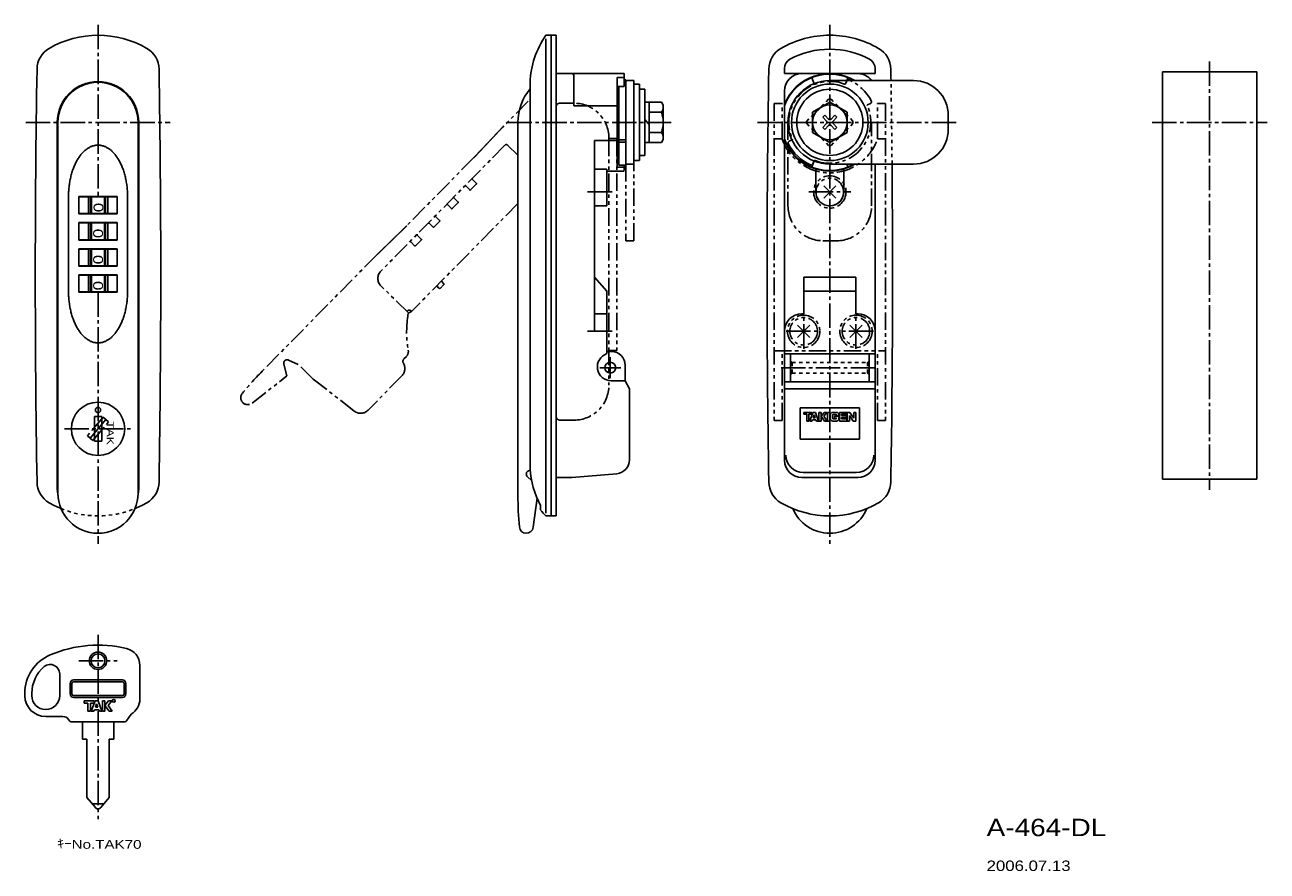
# Model space of a CAD drawing. Extents: x 44 to 401, y 10 to 253.
import ezdxf

# ---------------------------------------------------------------- set-up
doc = ezdxf.new("R2010")
doc.units = 0
for name, pattern in [('CENTER2', [10, 7, -1, 1, -1]), ('HIDDEN2', [2, 1, -1]), ('PHANTOM2', [10, 5, -1, 1, -1, 1, -1])]:
    doc.linetypes.add(name, pattern=pattern)
for name, color, linetype in [('中心線', 2, 'CENTER2'), ('実線', 7, 'CONTINUOUS'), ('想像線', 5, 'PHANTOM2'), ('文字', 1, 'CONTINUOUS'), ('無題001', 7, 'CONTINUOUS'), ('細線', 4, 'CONTINUOUS'), ('隠れ線', 4, 'HIDDEN2')]:
    doc.layers.add(name, color=color, linetype=linetype)
doc.styles.get("Standard").update_dxf_attribs({"font": 'exthalf2.shx', "width": 1.2, "bigfont": 'extfont2.shx'})

# ---------------------------------------------------------------- blocks, each defined once
blk = doc.blocks.new('BLK44', base_point=(-2537.05, 1551.61))
at = {"layer": '無題001', "color": 7, "linetype": 'CONTINUOUS'}
for p, q in [((-2533.55, 1557.41), (-2537.05, 1557.41)), ((-2537.05, 1545.81), (-2537.05, 1557.41)), ((-2537.05, 1554.51), (-2533.55, 1554.51)), ((-2533.35, 1557.07), (-2533.55, 1557.41)), ((-2533.05, 1547.29), (-2533.05, 1555.93)), ((-2537.05, 1548.71), (-2533.55, 1548.71)), ((-2537.05, 1545.81), (-2533.55, 1545.81)), ((-2533.55, 1545.81), (-2533.35, 1546.15))]:
    blk.add_line(p, q, dxfattribs=at)
for centre, radius, start, end in [((-2535.33, 1555.93), 2.28, -38.6998, 30), ((-2541.71, 1551.61), 8.66, -19.5648, 19.5648), ((-2535.33, 1547.29), 2.28, -30, 38.6998)]:
    blk.add_arc(centre, radius, start, end, dxfattribs=at)
blk = doc.blocks.new('BLK41', base_point=(-2477.34, 1551.61))
at = {"layer": '無題001', "color": 7, "linetype": 'CONTINUOUS'}
for p, q in [((-2477.34, 1557.36), (-2482.34, 1554.5)), ((-2482.34, 1554.5), (-2482.34, 1548.72)), ((-2472.34, 1554.5), (-2477.34, 1557.36)), ((-2472.34, 1548.72), (-2472.34, 1554.5)), ((-2482.34, 1548.72), (-2477.34, 1545.86)), ((-2477.34, 1545.86), (-2472.34, 1548.72))]:
    blk.add_line(p, q, dxfattribs=at)
blk.add_circle((-2477.34, 1551.61), 5, dxfattribs=at)
blk = doc.blocks.new('BLK19', base_point=(-2159.89, 1868.65))
at = {"layer": '無題001', "color": 5, "linetype": 'PHANTOM2'}
for p, q in [((-2161.65, 1870.42), (-2158.12, 1866.88)), ((-2158.12, 1870.42), (-2161.65, 1866.88))]:
    blk.add_line(p, q, dxfattribs=at)
for radius in [4.65, 3.95]:
    blk.add_circle((-2159.89, 1868.65), radius, dxfattribs=at)
blk = doc.blocks.new('*U15')
at = {"layer": '実線', "color": 0, "linetype": 'CONTINUOUS'}
for p, q in [((-7.5, 2.5), (-7.5, 1.95)), ((-5.125, 2.5), (-7.5, 2.5)), ((-7.5, 1.95), (-6.625, 1.95)), ((-6.625, 1.95), (-6.625, 0)), ((-6.625, 0), (-6, 0)), ((-6, 1.95), (-5.125, 1.95)), ((-6, 0), (-6, 1.95)), ((-4.875, 2.5), (-5.775, 0)), ((-5.775, 0), (-5.15, 0)), ((-5.015, 0.375), (-5.15, 0)), ((-5.125, 1.95), (-5.125, 2.5)), ((-3.985, 0.375), (-5.015, 0.375)), ((-4.875, 2.5), (-4.125, 2.5)), ((-4.5, 1.8056), (-4.799, 0.975)), ((-4.799, 0.975), (-4.201, 0.975)), ((-4.5, 1.8056), (-4.201, 0.975)), ((-4.125, 2.5), (-3.225, 0)), ((-3.985, 0.375), (-3.85, 0)), ((-3.225, 0), (-3.85, 0)), ((-2.5, 2.5), (-3.125, 2.5)), ((-3.125, 2.5), (-3.125, 0)), ((-3.125, 0), (-2.5, 0)), ((-1.625, 2.5), (-2.5, 1.375)), ((-2.5, 0), (-2.5, 2.5)), ((-2.5, 1.375), (-1.5, 0)), ((-1.75, 1.375), (-0.875, 2.5)), ((-0.75, 0), (-1.75, 1.375)), ((-0.875, 2.5), (-1.625, 2.5)), ((-1.5, 0), (-0.75, 0)), ((0, 2.5), (-0.625, 2.5)), ((-0.625, 2.5), (-0.625, 0)), ((-0.625, 0), (0, 0)), ((0, 0), (0, 2.5)), ((0.125, 1.75), (0.125, 0.75)), ((0.75, 0.875), (0.75, 1.625)), ((1.875, 2.5), (0.875, 2.5)), ((0.875, 0), (1.875, 0)), ((1, 1.875), (1.75, 1.875)), ((1.75, 0.625), (1, 0.625)), ((1.375, 1.375), (1.375, 0.875)), ((2.625, 1.375), (1.375, 1.375)), ((1.375, 0.875), (2, 0.875)), ((2, 1.625), (2, 1.5)), ((2, 1.5), (2.625, 1.5)), ((2.625, 1.5), (2.625, 1.75)), ((2.625, 0.75), (2.625, 1.375)), ((2.75, 2.5), (2.75, 0)), ((4.875, 2.5), (2.75, 2.5)), ((2.75, 0), (4.875, 0)), ((3.375, 1.5625), (3.375, 1.95)), ((3.375, 1.95), (4.875, 1.95)), ((4.75, 1.5625), (3.375, 1.5625)), ((3.375, 0.625), (3.375, 1)), ((3.375, 1), (4.75, 1)), ((4.875, 0.625), (3.375, 0.625)), ((4.75, 1), (4.75, 1.5625)), ((4.875, 1.95), (4.875, 2.5)), ((4.875, 0), (4.875, 0.625)), ((5, 2.5), (5, 0)), ((5.75, 2.5), (5, 2.5)), ((5, 0), (5.625, 0)), ((5.625, 0), (5.625, 1.625)), ((5.625, 1.625), (6.75, 0)), ((5.75, 2.5), (6.875, 0.875)), ((7.5, 0), (6.75, 0)), ((6.875, 2.5), (6.875, 0.875)), ((7.5, 2.5), (6.875, 2.5)), ((7.5, 2.5), (7.5, 0))]:
    blk.add_line(p, q, dxfattribs=at)
for centre, radius, start, end in [((0.875, 1.75), 0.75, 90, 180), ((0.875, 0.75), 0.75, 180, 270), ((1, 1.625), 0.25, 90, 180), ((1, 0.875), 0.25, 180, 270), ((1.75, 1.625), 0.25, 0, 90), ((1.75, 0.875), 0.25, 270, 0), ((1.875, 1.75), 0.75, 0, 90), ((1.875, 0.75), 0.75, 270, 0)]:
    blk.add_arc(centre, radius, start, end, dxfattribs=at)

msp = doc.modelspace()

# ---------------------------------------------------------------- linework, layer by layer
at = {"layer": '中心線'}
for p, q in [((65, 252.96), (65, 203.96)), ((275, 252.96), (275, 103.96)), ((384, 242.46), (384, 119.46)), ((44.27, 224.96), (85.73, 224.96)), ((182.5, 224.96), (230.2, 224.96)), ((254.27, 224.96), (312, 224.96)), ((367.5, 224.96), (400.5, 224.96)), ((205.5, 204.96), (213, 204.96)), ((269, 204.96), (281, 204.96)), ((65, 176.16), (65, 103.96)), ((267.5, 159.96), (267.5, 169.96)), ((282.5, 159.96), (282.5, 169.96)), ((205.5, 164.96), (213, 164.96)), ((262.5, 164.96), (272.5, 164.96)), ((287.5, 164.96), (277.5, 164.96)), ((212, 157.51), (212, 151.51)), ((209, 154.51), (215, 154.51)), ((261, 154.46), (289, 154.46)), ((62.75, 134.27), (67.25, 139.64)), ((55.35, 136.96), (74.65, 136.96)), ((65, 77.85), (65, 58.85)), ((65, 55.85), (65, 24.85))]:
    msp.add_line(p, q, dxfattribs=at)
at = {"layer": '中心線', "linetype": 'CENTER2'}
msp.add_line((59.5, 70.35), (70.5, 70.35), dxfattribs=at)
at = {"layer": '実線'}
for p, q in [((193.5, 249.96), (196.5, 249.96)), ((195, 249.96), (195, 111.96)), ((196.5, 249.96), (196.5, 111.96)), ((196.5, 238.96), (216, 238.96)), ((216, 238.96), (216, 235.24)), ((370.5, 122.46), (370.5, 239.46)), ((370.5, 239.46), (397.5, 239.46)), ((397.5, 239.46), (397.5, 122.46)), ((189, 236.39), (189, 125.52)), ((201.5, 238.46), (201.5, 229.73)), ((216.5, 237.21), (216, 237.21)), ((216.5, 212.7), (216.5, 237.21)), ((216.5, 236.96), (218.8, 236.96)), ((218.8, 236.96), (218.8, 212.96)), ((218.8, 235.96), (220.4, 235.96)), ((220.4, 235.96), (220.4, 213.96)), ((269.74, 237.93), (270.49, 236.08)), ((299, 236.96), (275, 236.96)), ((280.26, 237.93), (279.86, 236.96)), ((214, 235.24), (214, 214.67)), ((216, 235.24), (214, 235.24)), ((214.5, 212.7), (214.5, 235.24)), ((220.4, 234.46), (221.9, 234.46)), ((221.9, 234.46), (221.9, 215.46)), ((262, 127.96), (262, 233.96)), ((221.9, 230.76), (223.2, 230.76)), ((53.3, 224.96), (53.3, 119.73)), ((53.5, 224.96), (53.5, 118.46)), ((76.5, 118.46), (76.5, 224.96)), ((76.7, 119.73), (76.7, 224.96)), ((185.5, 224.96), (185.5, 117.8)), ((221.9, 225.74), (223.2, 224.35)), ((309, 226.96), (309, 222.96)), ((223.2, 219.16), (221.9, 219.16)), ((214, 214.67), (214.5, 214.67)), ((220.4, 213.96), (218.8, 213.96)), ((221.9, 215.46), (220.4, 215.46)), ((207.5, 211.54), (211, 211.54)), ((207.5, 164.96), (207.5, 211.54)), ((211, 211.54), (211, 200.96)), ((211, 210.96), (216, 210.96)), ((214.5, 212.7), (216.5, 212.7)), ((216, 211.11), (216, 212.7)), ((218.8, 212.96), (216.5, 212.96)), ((270.49, 213.83), (269.74, 211.98)), ((271, 211.54), (271, 204.96)), ((275, 212.96), (299, 212.96)), ((279, 211.54), (279, 204.96)), ((279.86, 212.96), (280.26, 211.98)), ((288, 213), (288, 127.96)), ((59.5, 203.66), (59.5, 198.66)), ((59.5, 203.66), (70.5, 203.66)), ((59.5, 203.66), (70.5, 203.66)), ((70.5, 198.66), (70.5, 203.66)), ((207.5, 200.96), (211, 200.96)), ((59.5, 198.66), (70.5, 198.66)), ((59.5, 198.66), (70.5, 198.66)), ((59.5, 196.16), (70.5, 196.16)), ((59.5, 196.16), (70.5, 196.16)), ((59.5, 196.16), (59.5, 191.16)), ((70.5, 191.16), (70.5, 196.16)), ((59.5, 191.16), (70.5, 191.16)), ((59.5, 191.16), (70.5, 191.16)), ((59.5, 188.66), (70.5, 188.66)), ((59.5, 188.66), (70.5, 188.66)), ((59.5, 188.66), (59.5, 183.66)), ((70.5, 183.66), (70.5, 188.66)), ((59.5, 183.66), (70.5, 183.66)), ((59.5, 183.66), (70.5, 183.66)), ((59.5, 181.16), (70.5, 181.16)), ((59.5, 181.16), (70.5, 181.16)), ((59.5, 181.16), (59.5, 176.16)), ((70.5, 176.16), (70.5, 181.16)), ((211, 176.46), (207.5, 180.46)), ((267.5, 180.46), (267.5, 169.96)), ((282.5, 169.96), (282.5, 180.46)), ((59.5, 176.16), (70.5, 176.16)), ((59.5, 176.16), (70.5, 176.16)), ((211, 158.54), (211, 176.46)), ((211, 169.96), (207.5, 169.96)), ((267.5, 169.96), (267, 169.96)), ((283, 169.96), (282.5, 169.96)), ((212.3, 159.16), (211, 159.16)), ((263.7, 158.46), (262, 158.46)), ((263.7, 158.46), (263.7, 150.46)), ((288, 158.46), (286.3, 158.46)), ((286.3, 158.46), (286.3, 150.46)), ((216.3, 150.76), (216.3, 155.16)), ((216.3, 150.76), (212.3, 150.76)), ((217.5, 148.46), (216.3, 150.76)), ((263.7, 150.46), (262, 150.46)), ((288, 150.46), (286.3, 150.46)), ((217.5, 148.46), (217.5, 128.06)), ((63.95, 140.46), (63.95, 133.46)), ((66.05, 140.46), (63.95, 140.46)), ((66.05, 133.46), (66.05, 140.46)), ((63.95, 133.46), (66.05, 133.46)), ((188.56, 124.9), (189.03, 125.07)), ((188.24, 123.21), (189.43, 122.15)), ((201, 122.96), (196.5, 122.96)), ((213.85, 124.08), (201, 122.96)), ((283, 122.96), (267, 122.96)), ((397.5, 122.46), (370.5, 122.46)), ((189.88, 108.68), (191.02, 117)), ((192, 113.65), (192, 114.98)), ((193.5, 111.96), (196.5, 111.96)), ((77, 59.35), (77, 69.02)), ((58, 64.35), (72, 64.35)), ((44, 61.02), (44, 60.35)), ((57.5, 60.85), (57.5, 63.85)), ((72.5, 63.85), (72.5, 60.85)), ((72, 60.35), (58, 60.35)), ((50, 54.35), (54.91, 54.35)), ((56.85, 53.07), (56.55, 53.5)), ((73.15, 53.07), (74.53, 55.04)), ((57.26, 52.85), (72.74, 52.85)), ((60.5, 52.85), (60.5, 47.85)), ((69.5, 47.85), (69.5, 52.85)), ((60.5, 47.85), (61.8, 47.85)), ((61.8, 47.85), (61.8, 31.11)), ((68.2, 47.85), (69.5, 47.85)), ((68.2, 31.11), (68.2, 47.85)), ((64.23, 28.21), (61.8, 31.11)), ((66.64, 29.25), (63.36, 29.25)), ((65.77, 28.21), (68.2, 31.11))]:
    msp.add_line(p, q, dxfattribs=at)
for centre, radius in [((275, 224.96), 11), ((275, 224.96), 9.5), ((212, 154.51), 1.55), ((65, 136.96), 7.65), ((65, 142.36), 0.75), ((65, 70.35), 2)]:
    msp.add_circle(centre, radius, dxfattribs=at)
for centre, radius, start, end in [((65, 221.96), 28, 59.9603, 120.0397), ((214.25, 235.54), 25.26, 145.2171, 178.077), ((275, 221.96), 28, 90, 120.0397), ((275, 221.96), 28, 59.9603, 90), ((54.49, 240.13), 7, 120.0397, 179.0563), ((75.51, 240.13), 7, 0.9437, 59.9603), ((264.49, 240.13), 7, 120.0397, 179.0563), ((285.51, 240.13), 7, 0.9437, 59.9603), ((3647, 180.96), 3600, 179.05626, 180.94374), ((-3517, 180.96), 3600, 359.05626, 0.94374), ((201, 238.46), 0.5, 0, 89.4073), ((3857, 180.96), 3600, 179.05626, 180.94374), ((275, 224.96), 14, 58.9973, 158.2132), ((267, 233.96), 5, 90, 180), ((283, 233.96), 5, 36.8699, 90), ((-3307, 180.96), 3600, 0.8913, 0.94374), ((65, 224.96), 11.7, 0, 180), ((65, 224.96), 11.5, 0, 180), ((275, 224.96), 12, 90, 270), ((299, 226.96), 10, 0, 90), ((200.5, 224.96), 15, 140.0555, 180), ((299, 222.96), 10, 270, 0), ((275, 224.96), 14, 201.7868, 301.0027), ((-3307, 180.96), 3600, 359.05626, 0.5093), ((275, 204.96), 4, 180, 0), ((267, 164.96), 5, 90, 180), ((283, 164.96), 5, 0, 90), ((212.3, 154.76), 4, 108.9656, 270), ((212.3, 155.16), 4, 0, 90), ((188.9, 123.96), 1, 109.8191, 228.41), ((214.33, 127.03), 25.38, 183.4199, 208.3557), ((213.5, 128.06), 4, 275, 0.4767), ((267, 127.96), 5, 180, 270), ((283, 127.96), 5, 270, 0), ((54.49, 121.78), 7, 180.9437, 239.9603), ((75.51, 121.78), 7, 300.0397, 359.0563), ((264.49, 121.78), 7, 180.9437, 239.9603), ((285.51, 121.78), 7, 300.0397, 359.0563), ((58.3, 119.73), 5, 180, 194.831), ((65, 118.46), 11.5, 180, 270), ((65, 118.46), 11.5, 270, 0), ((71.7, 119.73), 5, 345.169, 0), ((285.5, 117.8), 100, 180, 185.1785), ((65, 139.96), 28, 239.9603, 247.706), ((65, 139.96), 28, 292.294, 300.0397), ((275, 139.96), 28, 239.9603, 300.0397), ((214.25, 131.88), 28.77, 219.335, 223.8372), ((275, 118.46), 11.5, 202.533, 270), ((275, 118.46), 11.5, 270, 337.467), ((187.9, 108.96), 2, 185.1785, 352.1948), ((56, 61.02), 12, 113.0357, 180), ((65, 39.85), 35, 76.5066, 113.0357), ((72, 69.02), 5, 0, 76.5066), ((58, 63.85), 0.5, 90, 180), ((72, 63.85), 0.5, 0, 90), ((58, 60.85), 0.5, 180, 270), ((72, 60.85), 0.5, 270, 0), ((50, 60.35), 6, 180, 270), ((72, 59.35), 5, 300.4336, 0), ((54.91, 52.35), 2, 35, 90), ((57.26, 53.35), 0.5, 215, 270), ((72.74, 53.35), 0.5, 270, 325), ((65, 28.85), 1, 220, 320)]:
    msp.add_arc(centre, radius, start, end, dxfattribs=at)
at = {"layer": '想像線'}
for p, q in [((279.49, 236.05), (279.84, 236.9)), ((188.46, 231.04), (181.13, 223.59)), ((196.5, 229.46), (196.5, 140.46)), ((201.6, 230.46), (197.5, 230.46)), ((259, 230.38), (259, 139.38)), ((261.3, 230.38), (259, 230.38)), ((261.3, 220.21), (261.3, 230.38)), ((286.68, 230.4), (285.84, 230.01)), ((288.7, 230.38), (291, 230.38)), ((288.7, 220.21), (288.7, 230.38)), ((291, 230.38), (291, 139.38)), ((263, 224.96), (263, 200.96)), ((287, 200.96), (287, 224.96)), ((181.74, 218.36), (146.16, 182.24)), ((185.5, 215.5), (182.51, 218.44)), ((211.6, 220.28), (211.6, 149.46)), ((213.9, 220.28), (211.6, 220.28)), ((213.9, 220.28), (213.9, 159.46)), ((259, 220.21), (261.3, 220.21)), ((288.7, 220.21), (291, 220.21)), ((172.85, 214.84), (153.55, 195.24)), ((216.5, 212.96), (216.5, 190.96)), ((218.8, 190.96), (218.8, 212.96)), ((173.55, 207.2), (171.93, 205.56)), ((172.41, 208.61), (173.55, 207.48)), ((167.14, 203.26), (168.28, 202.14)), ((171.65, 205.56), (170.51, 206.68)), ((185.5, 201.66), (155.02, 170.71)), ((166.39, 200.22), (165.25, 201.34)), ((168.29, 201.86), (166.67, 200.22)), ((163.02, 196.51), (161.41, 194.87)), ((161.88, 197.92), (163.02, 196.8)), ((156.62, 192.57), (157.76, 191.45)), ((161.13, 194.87), (159.99, 195.99)), ((155.86, 189.53), (154.72, 190.65)), ((157.76, 191.17), (156.15, 189.53)), ((216.5, 190.96), (218.8, 190.96)), ((277, 190.96), (273, 190.96)), ((144.99, 186.9), (111.94, 153.33)), ((163.26, 177.37), (164.17, 178.29)), ((164.17, 178.72), (163.52, 179.35)), ((154.15, 170.16), (146.19, 178)), ((162.19, 178), (162.83, 177.36)), ((153.48, 157.75), (152.77, 157.03)), ((213.9, 159.46), (211.6, 159.46)), ((259, 159.38), (291, 159.38)), ((261.3, 139.38), (261.3, 159.38)), ((288.7, 139.38), (288.7, 159.38)), ((118.31, 155.55), (119.2, 152.15)), ((119.69, 156.71), (122.46, 155.47)), ((126.74, 151.26), (122.46, 155.47)), ((109.21, 144.31), (119.2, 152.15)), ((138.5, 142.06), (126.74, 151.26)), ((152.19, 152.16), (142.49, 142.31)), ((66.45, 140.31), (61.95, 134.95)), ((68.05, 138.96), (66.45, 140.31)), ((201.6, 139.46), (197.5, 139.46)), ((259, 139.38), (261.3, 139.38)), ((291, 139.38), (288.7, 139.38)), ((63.55, 133.6), (68.05, 138.96)), ((61.95, 134.95), (63.55, 133.6))]:
    msp.add_line(p, q, dxfattribs=at)
for points in [[(181.13, 223.59, 0), (181.13, 223.59, 0), (181.13, 223.59, 0), (181.12, 223.58, 0), (181.11, 223.57, 0), (181.1, 223.56, 0), (181.09, 223.55, 0), (181.07, 223.53, 0), (181.06, 223.51, 0), (181.04, 223.49, 0), (181.01, 223.47, 0), (180.99, 223.44, 0), (180.97, 223.42, 0), (180.94, 223.39, 0), (180.91, 223.36, 0), (180.88, 223.32, 0), (180.84, 223.29, 0), (180.81, 223.25, 0), (180.77, 223.21, 0), (180.73, 223.17, 0), (180.69, 223.13, 0), (180.65, 223.08, 0), (180.61, 223.03, 0), (180.56, 222.99, 0), (180.51, 222.94, 0), (180.47, 222.88, 0), (180.42, 222.83, 0), (180.36, 222.78, 0), (180.31, 222.72, 0), (180.26, 222.66, 0), (180.2, 222.6, 0), (180.15, 222.54, 0), (180.09, 222.48, 0), (180.03, 222.42, 0), (179.97, 222.35, 0), (179.91, 222.29, 0), (179.84, 222.22, 0), (179.78, 222.15, 0), (179.71, 222.09, 0), (179.65, 222.01, 0), (179.58, 221.94, 0), (179.51, 221.87, 0), (179.44, 221.8, 0), (179.37, 221.72, 0), (179.3, 221.65, 0), (179.23, 221.57, 0), (179.16, 221.5, 0), (179.09, 221.42, 0), (179.01, 221.34, 0), (178.94, 221.26, 0), (178.87, 221.18, 0), (178.79, 221.1, 0), (178.72, 221.02, 0), (178.64, 220.94, 0), (178.56, 220.86, 0), (178.49, 220.78, 0), (178.41, 220.7, 0), (178.33, 220.62, 0), (178.25, 220.53, 0), (178.17, 220.45, 0), (178.1, 220.37, 0), (178.02, 220.28, 0), (177.94, 220.2, 0), (177.86, 220.12, 0), (177.78, 220.03, 0), (177.7, 219.95, 0), (177.62, 219.86, 0), (177.54, 219.78, 0), (177.47, 219.7, 0), (177.39, 219.61, 0), (177.31, 219.53, 0), (177.23, 219.45, 0), (177.15, 219.36, 0), (177.07, 219.28, 0), (177, 219.2, 0), (176.92, 219.12, 0), (176.84, 219.04, 0), (176.77, 218.96, 0), (176.69, 218.88, 0), (176.62, 218.79, 0), (176.54, 218.72, 0), (176.47, 218.64, 0), (176.4, 218.56, 0), (176.32, 218.48, 0), (176.25, 218.41, 0), (176.18, 218.33, 0), (176.11, 218.25, 0), (176.04, 218.18, 0), (175.97, 218.11, 0), (175.9, 218.03, 0), (175.84, 217.96, 0), (175.77, 217.89, 0), (175.7, 217.82, 0), (175.64, 217.76, 0), (175.58, 217.69, 0), (175.51, 217.62, 0), (175.45, 217.56, 0), (175.4, 217.5, 0), (175.34, 217.44, 0), (175.28, 217.38, 0), (175.22, 217.31, 0), (175.17, 217.26, 0), (175.12, 217.2, 0), (175.06, 217.15, 0), (175.01, 217.09, 0), (174.97, 217.04, 0), (174.92, 216.99, 0), (174.87, 216.94, 0), (174.83, 216.9, 0), (174.79, 216.85, 0), (174.75, 216.81, 0), (174.71, 216.77, 0), (174.67, 216.73, 0), (174.63, 216.69, 0), (174.6, 216.65, 0), (174.56, 216.61, 0), (174.53, 216.58, 0), (174.49, 216.54, 0), (174.46, 216.5, 0), (174.42, 216.47, 0), (174.39, 216.43, 0), (174.35, 216.4, 0), (174.32, 216.36, 0), (174.29, 216.33, 0), (174.26, 216.29, 0), (174.23, 216.26, 0), (174.2, 216.23, 0), (174.16, 216.2, 0), (174.13, 216.16, 0), (174.1, 216.13, 0), (174.07, 216.1, 0), (174.05, 216.07, 0), (174.02, 216.04, 0), (173.99, 216.01, 0), (173.96, 215.98, 0), (173.93, 215.96, 0), (173.91, 215.93, 0), (173.88, 215.9, 0), (173.85, 215.87, 0), (173.83, 215.84, 0), (173.8, 215.82, 0), (173.78, 215.79, 0), (173.75, 215.77, 0), (173.73, 215.74, 0), (173.71, 215.72, 0), (173.68, 215.69, 0), (173.66, 215.67, 0), (173.63, 215.64, 0), (173.61, 215.62, 0), (173.59, 215.6, 0), (173.57, 215.57, 0), (173.55, 215.55, 0), (173.53, 215.53, 0), (173.51, 215.51, 0), (173.49, 215.49, 0), (173.47, 215.47, 0), (173.45, 215.45, 0), (173.43, 215.43, 0), (173.41, 215.41, 0), (173.39, 215.39, 0), (173.37, 215.37, 0), (173.35, 215.35, 0), (173.34, 215.33, 0), (173.32, 215.32, 0), (173.3, 215.3, 0), (173.29, 215.28, 0), (173.27, 215.26, 0), (173.25, 215.25, 0), (173.24, 215.23, 0), (173.22, 215.22, 0), (173.21, 215.2, 0), (173.19, 215.19, 0), (173.18, 215.17, 0), (173.17, 215.16, 0), (173.15, 215.15, 0), (173.14, 215.13, 0), (173.13, 215.12, 0), (173.12, 215.11, 0), (173.1, 215.09, 0), (173.09, 215.08, 0), (173.08, 215.07, 0), (173.07, 215.06, 0), (173.06, 215.05, 0), (173.05, 215.04, 0), (173.04, 215.03, 0), (173.03, 215.02, 0), (173.02, 215.01, 0), (173.01, 215, 0), (173, 214.99, 0), (172.99, 214.98, 0), (172.98, 214.97, 0), (172.97, 214.96, 0), (172.97, 214.95, 0), (172.96, 214.94, 0), (172.95, 214.94, 0), (172.94, 214.93, 0), (172.94, 214.92, 0), (172.93, 214.92, 0), (172.92, 214.91, 0), (172.92, 214.9, 0), (172.91, 214.9, 0), (172.91, 214.89, 0), (172.9, 214.89, 0), (172.9, 214.88, 0), (172.89, 214.88, 0), (172.89, 214.87, 0), (172.88, 214.87, 0), (172.88, 214.87, 0), (172.88, 214.86, 0), (172.87, 214.86, 0), (172.87, 214.85, 0), (172.87, 214.85, 0), (172.86, 214.85, 0), (172.86, 214.85, 0), (172.86, 214.84, 0), (172.86, 214.84, 0), (172.85, 214.84, 0), (172.85, 214.84, 0), (172.85, 214.84, 0), (172.85, 214.84, 0), (172.85, 214.84, 0), (172.85, 214.84, 0), (172.85, 214.84, 0), (172.85, 214.84, 0)], [(144.99, 186.9, 0), (145, 186.9, 0), (145, 186.9, 0), (145, 186.91, 0), (145.01, 186.92, 0), (145.03, 186.93, 0), (145.04, 186.94, 0), (145.05, 186.96, 0), (145.07, 186.97, 0), (145.09, 186.99, 0), (145.11, 187.01, 0), (145.14, 187.04, 0), (145.16, 187.06, 0), (145.19, 187.09, 0), (145.22, 187.12, 0), (145.26, 187.15, 0), (145.29, 187.19, 0), (145.33, 187.22, 0), (145.37, 187.26, 0), (145.41, 187.3, 0), (145.45, 187.34, 0), (145.49, 187.38, 0), (145.54, 187.43, 0), (145.58, 187.47, 0), (145.63, 187.52, 0), (145.68, 187.57, 0), (145.74, 187.62, 0), (145.79, 187.67, 0), (145.84, 187.72, 0), (145.9, 187.78, 0), (145.96, 187.83, 0), (146.02, 187.89, 0), (146.08, 187.95, 0), (146.14, 188.01, 0), (146.2, 188.07, 0), (146.26, 188.13, 0), (146.33, 188.19, 0), (146.4, 188.26, 0), (146.46, 188.32, 0), (146.53, 188.39, 0), (146.6, 188.46, 0), (146.67, 188.53, 0), (146.74, 188.59, 0), (146.81, 188.66, 0), (146.89, 188.74, 0), (146.96, 188.81, 0), (147.04, 188.88, 0), (147.11, 188.95, 0), (147.19, 189.03, 0), (147.26, 189.1, 0), (147.34, 189.18, 0), (147.42, 189.25, 0), (147.5, 189.33, 0), (147.58, 189.4, 0), (147.66, 189.48, 0), (147.74, 189.56, 0), (147.82, 189.63, 0), (147.9, 189.71, 0), (147.98, 189.79, 0), (148.06, 189.87, 0), (148.14, 189.95, 0), (148.22, 190.03, 0), (148.3, 190.11, 0), (148.38, 190.19, 0), (148.47, 190.26, 0), (148.55, 190.34, 0), (148.63, 190.42, 0), (148.71, 190.5, 0), (148.79, 190.58, 0), (148.87, 190.66, 0), (148.96, 190.74, 0), (149.04, 190.82, 0), (149.12, 190.9, 0), (149.2, 190.97, 0), (149.28, 191.05, 0), (149.36, 191.13, 0), (149.44, 191.21, 0), (149.51, 191.28, 0), (149.59, 191.36, 0), (149.67, 191.43, 0), (149.75, 191.51, 0), (149.82, 191.58, 0), (149.9, 191.66, 0), (149.98, 191.73, 0), (150.05, 191.8, 0), (150.12, 191.87, 0), (150.2, 191.94, 0), (150.27, 192.01, 0), (150.34, 192.09, 0), (150.41, 192.15, 0), (150.48, 192.22, 0), (150.55, 192.29, 0), (150.62, 192.35, 0), (150.68, 192.42, 0), (150.75, 192.48, 0), (150.81, 192.54, 0), (150.88, 192.6, 0), (150.94, 192.66, 0), (151, 192.72, 0), (151.06, 192.78, 0), (151.11, 192.84, 0), (151.17, 192.89, 0), (151.23, 192.94, 0), (151.28, 193, 0), (151.33, 193.05, 0), (151.38, 193.09, 0), (151.43, 193.14, 0), (151.48, 193.19, 0), (151.52, 193.23, 0), (151.57, 193.28, 0), (151.61, 193.32, 0), (151.65, 193.35, 0), (151.69, 193.39, 0), (151.72, 193.43, 0), (151.76, 193.47, 0), (151.8, 193.5, 0), (151.84, 193.54, 0), (151.87, 193.57, 0), (151.91, 193.61, 0), (151.94, 193.64, 0), (151.98, 193.68, 0), (152.01, 193.71, 0), (152.04, 193.74, 0), (152.08, 193.78, 0), (152.11, 193.81, 0), (152.14, 193.84, 0), (152.18, 193.87, 0), (152.21, 193.9, 0), (152.24, 193.93, 0), (152.27, 193.96, 0), (152.3, 193.99, 0), (152.33, 194.02, 0), (152.36, 194.05, 0), (152.39, 194.08, 0), (152.42, 194.11, 0), (152.44, 194.14, 0), (152.47, 194.16, 0), (152.5, 194.19, 0), (152.53, 194.22, 0), (152.55, 194.24, 0), (152.58, 194.27, 0), (152.61, 194.29, 0), (152.63, 194.32, 0), (152.66, 194.34, 0), (152.68, 194.37, 0), (152.71, 194.39, 0), (152.73, 194.41, 0), (152.75, 194.44, 0), (152.78, 194.46, 0), (152.8, 194.48, 0), (152.82, 194.51, 0), (152.84, 194.53, 0), (152.86, 194.55, 0), (152.88, 194.57, 0), (152.91, 194.59, 0), (152.93, 194.61, 0), (152.95, 194.63, 0), (152.97, 194.65, 0), (152.98, 194.67, 0), (153, 194.69, 0), (153.02, 194.71, 0), (153.04, 194.72, 0), (153.06, 194.74, 0), (153.07, 194.76, 0), (153.09, 194.78, 0), (153.11, 194.79, 0), (153.12, 194.81, 0), (153.14, 194.83, 0), (153.16, 194.84, 0), (153.17, 194.86, 0), (153.19, 194.87, 0), (153.2, 194.89, 0), (153.22, 194.9, 0), (153.23, 194.91, 0), (153.24, 194.93, 0), (153.26, 194.94, 0), (153.27, 194.96, 0), (153.28, 194.97, 0), (153.29, 194.98, 0), (153.31, 194.99, 0), (153.32, 195, 0), (153.33, 195.02, 0), (153.34, 195.03, 0), (153.35, 195.04, 0), (153.36, 195.05, 0), (153.37, 195.06, 0), (153.38, 195.07, 0), (153.39, 195.08, 0), (153.4, 195.09, 0), (153.41, 195.1, 0), (153.42, 195.1, 0), (153.43, 195.11, 0), (153.44, 195.12, 0), (153.44, 195.13, 0), (153.45, 195.14, 0), (153.46, 195.15, 0), (153.47, 195.15, 0), (153.47, 195.16, 0), (153.48, 195.16, 0), (153.48, 195.17, 0), (153.49, 195.18, 0), (153.5, 195.18, 0), (153.5, 195.19, 0), (153.5, 195.19, 0), (153.51, 195.2, 0), (153.51, 195.2, 0), (153.52, 195.21, 0), (153.52, 195.21, 0), (153.53, 195.22, 0), (153.53, 195.22, 0), (153.53, 195.22, 0), (153.54, 195.22, 0), (153.54, 195.23, 0), (153.54, 195.23, 0), (153.54, 195.23, 0), (153.54, 195.24, 0), (153.55, 195.24, 0), (153.55, 195.24, 0), (153.55, 195.24, 0), (153.55, 195.24, 0), (153.55, 195.24, 0), (153.55, 195.24, 0), (153.55, 195.24, 0), (153.55, 195.24, 0)]]:
    msp.add_polyline3d(points, dxfattribs=at)
for centre, radius, start, end in [((275, 224.96), 11.77, 68.9055, 204.0423), ((279.31, 236.12), 0.2, 248.9055, 337.9478), ((280.3, 236.71), 0.5, 65.7255, 157.9478), ((275, 224.96), 13.39, 27.2223, 65.7255), ((197.5, 229.46), 1, 90, 180), ((201.6, 220.46), 10, 0, 90), ((275, 224.96), 11.77, 248.9055, 24.0423), ((285.93, 229.83), 0.2, 115, 204.0423), ((286.47, 230.85), 0.5, 295, 27.2223), ((182.16, 218.08), 0.5, 45.4376, 135.4376), ((275, 224.96), 14.5, 199.1212, 340.8788), ((264.07, 220.08), 0.2, 295, 24.0423), ((270.69, 213.79), 0.2, 68.9055, 157.9478), ((172.55, 208.75), 0.2, 135.4376, 225.4376), ((173.41, 207.34), 0.2, 315.4376, 45.4376), ((167.28, 203.4), 0.2, 135.4376, 225.4376), ((170.37, 206.54), 0.2, 45.4376, 135.4376), ((171.79, 205.7), 0.2, 225.4376, 315.4376), ((165.11, 201.2), 0.2, 45.4376, 135.4376), ((166.53, 200.36), 0.2, 225.4376, 315.4376), ((168.14, 202), 0.2, 315.4376, 45.4376), ((273, 200.96), 10, 180, 270), ((277, 200.96), 10, 270, 0), ((162.02, 198.06), 0.2, 135.4376, 225.4376), ((162.88, 196.65), 0.2, 315.4376, 45.4376), ((156.76, 192.72), 0.2, 135.4376, 225.4376), ((159.85, 195.85), 0.2, 45.4376, 135.4376), ((161.27, 195.01), 0.2, 225.4376, 315.4376), ((154.58, 190.51), 0.2, 45.4376, 135.4376), ((156, 189.67), 0.2, 225.4376, 315.4376), ((157.62, 191.31), 0.2, 315.4376, 45.4376), ((148.3, 180.14), 3, 135.4376, 225.4376), ((163.95, 178.5), 0.3, 315.4376, 45.4376), ((163.04, 177.58), 0.3, 225.4376, 315.4376), ((183.56, 164.78), 30, 171.3889, 190.1189), ((154.32, 170), 1, 45.4376, 135.4376), ((152.91, 169.42), 1, 351.3889, 2.4954), ((154.91, 169.51), 1, 107.5358, 182.4954), ((154.3, 171.41), 1, 287.5358, 315.4376), ((153.48, 156.33), 1, 135.4376, 210.9601), ((152.06, 159.16), 2, 315.4376, 10.1189), ((183.72, 83.7), 100, 135.4376, 140.6161), ((119.28, 155.8), 1, 65.8967, 194.6192), ((150.05, 154.27), 3, 315.4376, 30.9601), ((107.97, 145.89), 2, 140.6161, 308.1272), ((201.6, 149.46), 10, 270, 0), ((140.35, 144.42), 3, 231.9574, 315.4376), ((197.5, 140.46), 1, 180, 270)]:
    msp.add_arc(centre, radius, start, end, dxfattribs=at)
at = {"layer": '無題001', "color": 1, "linetype": 'CONTINUOUS'}
for p, q in [((59.5, 203.56), (70.5, 203.56)), ((62.84, 203.56), (62.84, 198.76)), ((67.16, 203.56), (67.16, 198.76)), ((70.5, 198.76), (59.5, 198.76)), ((59.5, 196.06), (70.5, 196.06)), ((62.84, 196.06), (62.84, 191.26)), ((67.16, 196.06), (67.16, 191.26)), ((70.5, 191.26), (59.5, 191.26)), ((59.5, 188.56), (70.5, 188.56)), ((62.84, 188.56), (62.84, 183.76)), ((67.16, 188.56), (67.16, 183.76)), ((70.5, 183.76), (59.5, 183.76)), ((59.5, 181.06), (70.5, 181.06)), ((62.84, 181.06), (62.84, 176.26)), ((67.16, 181.06), (67.16, 176.26)), ((70.5, 176.26), (59.5, 176.26)), ((267.5, 176.46), (282.5, 176.46))]:
    msp.add_line(p, q, dxfattribs=at)
at = {"layer": '無題001', "color": 2, "linetype": 'CONTINUOUS'}
for p, q in [((63.85, 58.85), (61, 58.85)), ((61, 58.85), (61, 58.19)), ((61, 58.19), (62.05, 58.19)), ((62.05, 58.19), (62.05, 55.85)), ((62.8, 55.85), (62.8, 58.19)), ((62.8, 58.19), (63.85, 58.19)), ((64.15, 58.85), (63.07, 55.85)), ((63.85, 58.19), (63.85, 58.85)), ((64.15, 58.85), (65.05, 58.85)), ((64.6, 58.02), (64.24, 57.02)), ((64.6, 58.02), (64.96, 57.02)), ((65.05, 58.85), (66.13, 55.85)), ((66.25, 58.85), (66.25, 55.85)), ((67, 58.85), (66.25, 58.85)), ((67, 55.85), (67, 58.85)), ((68.05, 58.85), (67, 57.5)), ((67, 57.5), (68.2, 55.85)), ((67.9, 57.5), (68.95, 58.85)), ((69.1, 55.85), (67.9, 57.5)), ((68.95, 58.85), (68.05, 58.85)), ((62.05, 55.85), (62.8, 55.85)), ((63.07, 55.85), (63.82, 55.85)), ((63.98, 56.3), (63.82, 55.85)), ((65.22, 56.3), (63.98, 56.3)), ((64.24, 57.02), (64.96, 57.02)), ((65.22, 56.3), (65.38, 55.85)), ((66.13, 55.85), (65.38, 55.85)), ((66.25, 55.85), (67, 55.85)), ((68.2, 55.85), (69.1, 55.85))]:
    msp.add_line(p, q, dxfattribs=at)
msp.add_circle((69.5, 58.85), 0.4, dxfattribs=at)
at = {"layer": '細線'}
for p, q in [((193.5, 248.96), (193.5, 112.74)), ((262, 240.42), (262, 238.96)), ((275, 238.96), (262, 238.96)), ((275, 238.96), (288, 238.96)), ((288, 238.96), (288, 240.42)), ((214, 237.79), (216, 237.79)), ((214, 237.79), (214, 235.24)), ((201.5, 229.73), (214, 229.73)), ((273.53, 226.99), (272.96, 226.43)), ((272.96, 226.43), (274.08, 225.31)), ((274.08, 224.6), (272.96, 223.48)), ((274.65, 225.87), (273.53, 226.99)), ((276.47, 226.99), (275.35, 225.87)), ((275.92, 225.31), (277.04, 226.43)), ((277.04, 223.48), (275.92, 224.6)), ((277.04, 226.43), (276.47, 226.99)), ((272.96, 223.48), (273.53, 222.92)), ((273.53, 222.92), (274.65, 224.04)), ((275.35, 224.04), (276.47, 222.92)), ((276.47, 222.92), (277.04, 223.48)), ((207.5, 219.76), (214, 219.76)), ((207.5, 211.54), (207.5, 219.76)), ((216.5, 219.98), (214.5, 219.98)), ((214.5, 219.3), (216.5, 219.3)), ((263.32, 219.51), (264.16, 219.9)), ((214, 214.67), (214, 212.12)), ((214, 212.12), (216, 212.12)), ((270.51, 213.87), (270.16, 213.01)), ((56.51, 203.51), (56.51, 176.55)), ((62.23, 203.56), (62.23, 198.76)), ((63.15, 203.56), (63.15, 198.76)), ((66.85, 203.56), (66.85, 198.76)), ((67.77, 203.56), (67.77, 198.76)), ((73.49, 203.51), (73.49, 176.55)), ((62.23, 196.06), (62.23, 191.26)), ((63.15, 196.06), (63.15, 191.26)), ((66.85, 196.06), (66.85, 191.26)), ((67.77, 196.06), (67.77, 191.26)), ((62.23, 188.56), (62.23, 183.76)), ((63.15, 188.56), (63.15, 183.76)), ((66.85, 188.56), (66.85, 183.76)), ((67.77, 188.56), (67.77, 183.76)), ((62.23, 181.06), (62.23, 176.26)), ((63.15, 181.06), (63.15, 176.26)), ((66.85, 181.06), (66.85, 176.26)), ((67.77, 181.06), (67.77, 176.26)), ((282.5, 180.46), (267.5, 180.46)), ((263.7, 158.46), (286.3, 158.46)), ((263.7, 150.46), (286.3, 150.46)), ((262, 148.46), (288, 148.46)), ((266.5, 142.96), (283.5, 142.96)), ((266.5, 133.96), (266.5, 142.96)), ((283.5, 142.96), (283.5, 133.96)), ((283.5, 133.96), (266.5, 133.96)), ((282.6, 124.4), (267.4, 124.4)), ((54, 66.6), (54, 60.35)), ((58, 64.85), (72, 64.85)), ((46, 61.02), (46, 60.35)), ((57, 60.85), (57, 63.85)), ((73, 63.85), (73, 60.85)), ((72, 59.85), (58, 59.85))]:
    msp.add_line(p, q, dxfattribs=at)
for points in [[(73.49, 203.51, 0), (73.48, 203.87, 0), (73.48, 204.24, 0), (73.46, 204.6, 0), (73.44, 204.97, 0), (73.42, 205.33, 0), (73.39, 205.69, 0), (73.36, 206.06, 0), (73.32, 206.42, 0), (73.28, 206.78, 0), (73.23, 207.13, 0), (73.18, 207.49, 0), (73.12, 207.84, 0), (73.06, 208.19, 0), (72.99, 208.53, 0), (72.92, 208.88, 0), (72.84, 209.22, 0), (72.76, 209.55, 0), (72.67, 209.88, 0), (72.58, 210.21, 0), (72.48, 210.54, 0), (72.38, 210.86, 0), (72.28, 211.18, 0), (72.17, 211.49, 0), (72.06, 211.79, 0), (71.94, 212.1, 0), (71.82, 212.39, 0), (71.69, 212.69, 0), (71.56, 212.97, 0), (71.43, 213.25, 0), (71.29, 213.53, 0), (71.15, 213.79, 0), (71, 214.06, 0), (70.85, 214.31, 0), (70.7, 214.56, 0), (70.54, 214.8, 0), (70.38, 215.04, 0), (70.22, 215.27, 0), (70.05, 215.49, 0), (69.89, 215.7, 0), (69.71, 215.91, 0), (69.54, 216.11, 0), (69.36, 216.3, 0), (69.18, 216.49, 0), (69, 216.66, 0), (68.82, 216.83, 0), (68.63, 216.99, 0), (68.44, 217.15, 0), (68.25, 217.29, 0), (68.05, 217.43, 0), (67.86, 217.55, 0), (67.66, 217.67, 0), (67.46, 217.78, 0), (67.26, 217.88, 0), (67.06, 217.98, 0), (66.86, 218.06, 0), (66.66, 218.14, 0), (66.45, 218.21, 0), (66.25, 218.26, 0), (66.04, 218.31, 0), (65.83, 218.35, 0), (65.62, 218.38, 0), (65.42, 218.41, 0), (65.21, 218.42, 0), (65, 218.43, 0), (64.79, 218.42, 0), (64.58, 218.41, 0), (64.38, 218.38, 0), (64.17, 218.35, 0), (63.96, 218.31, 0), (63.75, 218.26, 0), (63.55, 218.21, 0), (63.34, 218.14, 0), (63.14, 218.06, 0), (62.94, 217.98, 0), (62.74, 217.88, 0), (62.54, 217.78, 0), (62.34, 217.67, 0), (62.14, 217.55, 0), (61.95, 217.43, 0), (61.75, 217.29, 0), (61.56, 217.15, 0), (61.37, 216.99, 0), (61.18, 216.83, 0), (61, 216.66, 0), (60.82, 216.49, 0), (60.64, 216.3, 0), (60.46, 216.11, 0), (60.29, 215.91, 0), (60.11, 215.7, 0), (59.95, 215.49, 0), (59.78, 215.27, 0), (59.62, 215.04, 0), (59.46, 214.8, 0), (59.3, 214.56, 0), (59.15, 214.31, 0), (59, 214.06, 0), (58.85, 213.79, 0), (58.71, 213.53, 0), (58.57, 213.25, 0), (58.44, 212.97, 0), (58.31, 212.69, 0), (58.18, 212.39, 0), (58.06, 212.1, 0), (57.94, 211.79, 0), (57.83, 211.49, 0), (57.72, 211.18, 0), (57.62, 210.86, 0), (57.52, 210.54, 0), (57.42, 210.21, 0), (57.33, 209.88, 0), (57.24, 209.55, 0), (57.16, 209.22, 0), (57.08, 208.88, 0), (57.01, 208.53, 0), (56.94, 208.19, 0), (56.88, 207.84, 0), (56.82, 207.49, 0), (56.77, 207.13, 0), (56.72, 206.78, 0), (56.68, 206.42, 0), (56.64, 206.06, 0), (56.61, 205.69, 0), (56.58, 205.33, 0), (56.56, 204.97, 0), (56.54, 204.6, 0), (56.52, 204.24, 0), (56.52, 203.87, 0), (56.51, 203.51, 0)], [(56.51, 176.55, 0), (56.52, 176.18, 0), (56.52, 175.82, 0), (56.54, 175.45, 0), (56.56, 175.09, 0), (56.58, 174.72, 0), (56.61, 174.36, 0), (56.64, 174, 0), (56.68, 173.64, 0), (56.72, 173.28, 0), (56.77, 172.92, 0), (56.82, 172.57, 0), (56.88, 172.22, 0), (56.94, 171.87, 0), (57.01, 171.52, 0), (57.08, 171.18, 0), (57.16, 170.84, 0), (57.24, 170.5, 0), (57.33, 170.17, 0), (57.42, 169.84, 0), (57.52, 169.51, 0), (57.62, 169.19, 0), (57.72, 168.88, 0), (57.83, 168.57, 0), (57.94, 168.26, 0), (58.06, 167.96, 0), (58.18, 167.66, 0), (58.31, 167.37, 0), (58.44, 167.08, 0), (58.57, 166.8, 0), (58.71, 166.53, 0), (58.85, 166.26, 0), (59, 166, 0), (59.15, 165.74, 0), (59.3, 165.49, 0), (59.46, 165.25, 0), (59.62, 165.01, 0), (59.78, 164.79, 0), (59.95, 164.56, 0), (60.11, 164.35, 0), (60.29, 164.14, 0), (60.46, 163.94, 0), (60.64, 163.75, 0), (60.82, 163.57, 0), (61, 163.39, 0), (61.18, 163.22, 0), (61.37, 163.06, 0), (61.56, 162.91, 0), (61.75, 162.76, 0), (61.95, 162.63, 0), (62.14, 162.5, 0), (62.34, 162.38, 0), (62.54, 162.27, 0), (62.74, 162.17, 0), (62.94, 162.07, 0), (63.14, 161.99, 0), (63.34, 161.91, 0), (63.55, 161.85, 0), (63.75, 161.79, 0), (63.96, 161.74, 0), (64.17, 161.7, 0), (64.38, 161.67, 0), (64.58, 161.65, 0), (64.79, 161.63, 0), (65, 161.63, 0), (65.21, 161.63, 0), (65.42, 161.65, 0), (65.62, 161.67, 0), (65.83, 161.7, 0), (66.04, 161.74, 0), (66.25, 161.79, 0), (66.45, 161.85, 0), (66.66, 161.91, 0), (66.86, 161.99, 0), (67.06, 162.07, 0), (67.26, 162.17, 0), (67.46, 162.27, 0), (67.66, 162.38, 0), (67.86, 162.5, 0), (68.05, 162.63, 0), (68.25, 162.76, 0), (68.44, 162.91, 0), (68.63, 163.06, 0), (68.82, 163.22, 0), (69, 163.39, 0), (69.18, 163.57, 0), (69.36, 163.75, 0), (69.54, 163.94, 0), (69.71, 164.14, 0), (69.89, 164.35, 0), (70.05, 164.56, 0), (70.22, 164.79, 0), (70.38, 165.01, 0), (70.54, 165.25, 0), (70.7, 165.49, 0), (70.85, 165.74, 0), (71, 166, 0), (71.15, 166.26, 0), (71.29, 166.53, 0), (71.43, 166.8, 0), (71.56, 167.08, 0), (71.69, 167.37, 0), (71.82, 167.66, 0), (71.94, 167.96, 0), (72.06, 168.26, 0), (72.17, 168.57, 0), (72.28, 168.88, 0), (72.38, 169.19, 0), (72.48, 169.51, 0), (72.58, 169.84, 0), (72.67, 170.17, 0), (72.76, 170.5, 0), (72.84, 170.84, 0), (72.92, 171.18, 0), (72.99, 171.52, 0), (73.06, 171.87, 0), (73.12, 172.22, 0), (73.18, 172.57, 0), (73.23, 172.92, 0), (73.28, 173.28, 0), (73.32, 173.64, 0), (73.36, 174, 0), (73.39, 174.36, 0), (73.42, 174.72, 0), (73.44, 175.09, 0), (73.46, 175.45, 0), (73.48, 175.82, 0), (73.48, 176.18, 0), (73.49, 176.55, 0)]]:
    msp.add_polyline3d(points, dxfattribs=at)
msp.add_circle((65, 70.35), 2.5, dxfattribs=at)
for centre, radius, start, end in [((265, 240.42), 3, 118.4369, 180), ((275, 221.96), 24, 90, 118.4369), ((275, 221.96), 24, 61.5631, 90), ((285, 240.42), 3, 0, 61.5631), ((275, 224.96), 13.85, 60.0459, 159.8224), ((273.73, 224.96), 0.5, 315, 45), ((275, 226.23), 0.5, 225, 315), ((276.27, 224.96), 0.5, 135, 225), ((275, 223.68), 0.5, 45, 135), ((275, 224.96), 13.85, 200.1776, 299.9541), ((263.53, 219.06), 0.5, 115, 207.2223), ((275, 224.96), 13.39, 207.2223, 245.7255), ((269.7, 213.2), 0.5, 245.7255, 337.9478), ((267.4, 129.4), 5, 180, 270), ((282.6, 129.4), 5, 270, 0), ((56, 61.02), 10, 130.0784, 180), ((51.3, 66.6), 2.7, 0, 130.0784), ((58, 63.85), 1, 90, 180), ((72, 63.85), 1, 0, 90), ((58, 60.85), 1, 180, 270), ((72, 60.85), 1, 270, 0), ((50, 60.35), 4, 180, 0)]:
    msp.add_arc(centre, radius, start, end, dxfattribs=at)
at = {"layer": '隠れ線'}
for p, q in [((274.64, 231.6), (268.36, 225.32)), ((281.64, 225.32), (275.36, 231.6)), ((268.36, 224.6), (274.64, 218.32)), ((275.36, 218.32), (281.64, 224.6)), ((263.7, 156.46), (264.2, 155.96)), ((264.2, 155.96), (285.8, 155.96)), ((264.2, 155.96), (264.2, 152.96)), ((286.3, 156.46), (285.8, 155.96)), ((285.8, 155.96), (285.8, 152.96)), ((264.2, 152.96), (263.7, 152.46)), ((264.2, 152.96), (285.8, 152.96)), ((285.8, 152.96), (286.3, 152.46))]:
    msp.add_line(p, q, dxfattribs=at)
for centre, radius, start, end in [((-3307, 180.96), 3600, 0.5093, 0.8913), ((275, 224.96), 6.65, 86.8958, 93.1042), ((275, 224.96), 6.65, 176.9841, 183.1042), ((275, 224.96), 6.65, 356.8958, 3.1042), ((275, 224.96), 6.65, 266.8958, 273.1042), ((65, 139.96), 28, 247.706, 292.294)]:
    msp.add_arc(centre, radius, start, end, dxfattribs=at)

# ---------------------------------------------------------------- block references
at = {"layer": '中心線'}
msp.add_blockref('*U15', (275, 139.18), dxfattribs=at)
at = {"layer": '実線'}
for name, p in [('BLK44', (223.2, 224.96)), ('BLK41', (275, 224.96))]:
    msp.add_blockref(name, p, dxfattribs=at)
at = {"layer": '想像線'}
for p in [(275, 204.96), (267.5, 164.96), (282.5, 164.96)]:
    msp.add_blockref('BLK19', p, dxfattribs=at)

# ---------------------------------------------------------------- texts
at = {"layer": '文字', "width": 1.3}
for s, height, p in [('0', 2.8, (63.72, 201.85)), ('0', 2.8, (63.61, 194.41)), ('0', 2.8, (63.61, 186.89)), ('0', 2.8, (63.61, 179.41)), ('TAK', 2, (67.5, 139.12))]:
    msp.add_text(s, height=height, rotation=-90, dxfattribs=at).set_placement(p)
at = {"layer": '文字'}
for s, height, width, p in [('A-464-DL', 5, 1.2, (320, 20)), ('ｷｰNo.TAK70', 2.5, 1.3, (53.21, 16.38)), ('2006.07.13', 3, 1.2, (320, 10))]:
    msp.add_text(s, height=height, dxfattribs=dict(at, width=width)).set_placement(p)

doc.saveas('drawing.dxf')
